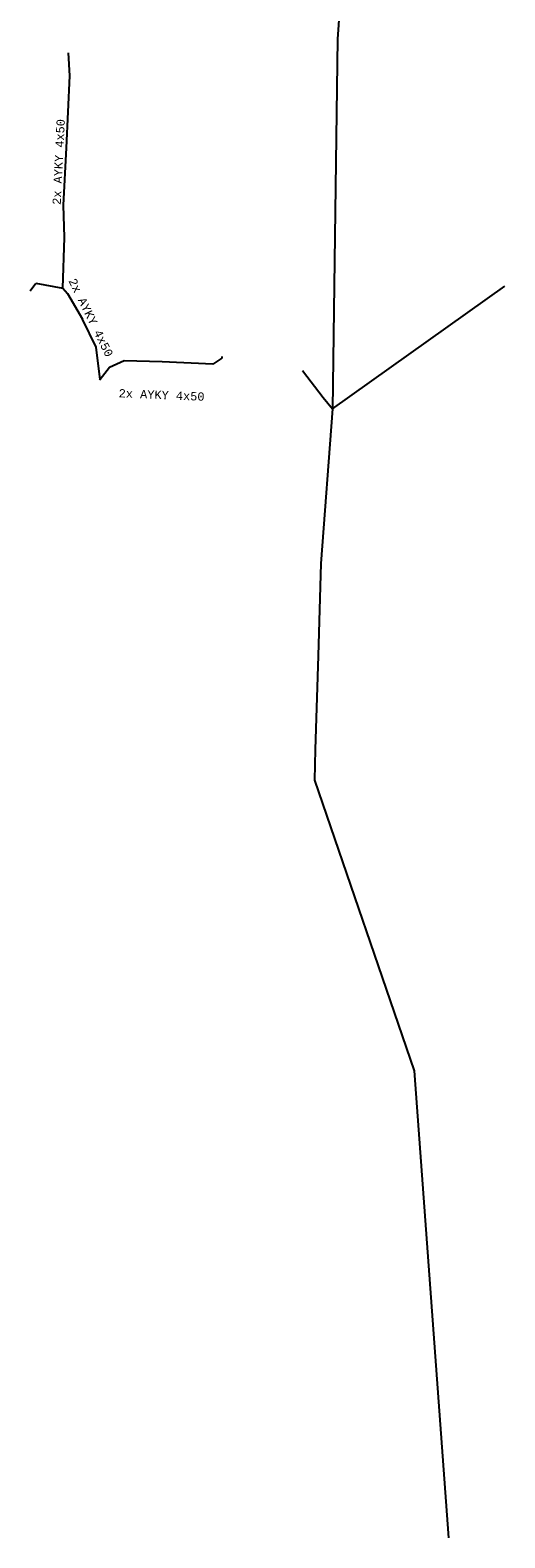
# Model space of a CAD drawing. Extents: x -607878 to -607689, y -1001639 to -1001249.
# Tile 1 of 3: x -607790 to -607747, y -1001639 to -1001502. Entities that reach past the tile are written whole.
import ezdxf
from ezdxf.enums import TextEntityAlignment as Align

# ---------------------------------------------------------------- set-up
doc = ezdxf.new("R2010")
doc.units = 0
doc.header["$MEASUREMENT"] = 0
doc.linetypes.add('ACAD_ISO06W100', pattern=[36, 24, -3, 0, -3, 0, -3, 0, -3])
doc.layers.add('nízké napění', color=71, linetype='ACAD_ISO06W100')
doc.layers.add('nízké napětí popis', color=7, linetype='CONTINUOUS')
doc.styles.add('MONOTXT', font='MONOTXT', dxfattribs={"height": 0.2})

msp = doc.modelspace()

# ---------------------------------------------------------------- linework, layer by layer
at = {"layer": 'nízké napění', "ltscale": 150}
for p, q in [((-607760.52, -1001482.2), (-607761.96, -1001502.65)), ((-607761.96, -1001502.65), (-607762.39, -1001536.18)), ((-607786.21, -1001505.97), (-607786.34, -1001503.88)), ((-607786.53, -1001512.49), (-607786.21, -1001505.97)), ((-607786.79, -1001517.71), (-607786.53, -1001512.49)), ((-607786.7, -1001520.62), (-607786.79, -1001517.71)), ((-607786.86, -1001525.24), (-607786.7, -1001520.62)), ((-607789.81, -1001525.47), (-607789.29, -1001524.79)), ((-607789.29, -1001524.79), (-607786.86, -1001525.24)), ((-607786.86, -1001525.24), (-607786.44, -1001525.72)), ((-607762.39, -1001536.18), (-607746.77, -1001525.05)), ((-607786.44, -1001525.72), (-607785.06, -1001528.05)), ((-607783.82, -1001530.57), (-607785.06, -1001528.05)), ((-607783.47, -1001533.52), (-607783.82, -1001530.57)), ((-607781.29, -1001531.81), (-607782.63, -1001532.42)), ((-607777.83, -1001531.92), (-607781.29, -1001531.81)), ((-607773.25, -1001532.11), (-607777.83, -1001531.92)), ((-607772.44, -1001531.57), (-607773.25, -1001532.11)), ((-607772.43, -1001531.44), (-607772.44, -1001531.57)), ((-607783.48, -1001533.59), (-607783.47, -1001533.52)), ((-607782.63, -1001532.42), (-607783.47, -1001533.52)), ((-607765.11, -1001532.71), (-607763.25, -1001535.14)), ((-607762.39, -1001536.18), (-607763.47, -1001550.2)), ((-607763.25, -1001535.14), (-607762.39, -1001536.18)), ((-607763.47, -1001550.2), (-607763.71, -1001558.59)), ((-607763.71, -1001558.59), (-607763.97, -1001567.07)), ((-607763.97, -1001567.07), (-607764.04, -1001569.86)), ((-607764.04, -1001569.86), (-607754.98, -1001596.23)), ((-607754.98, -1001596.23), (-607751.89, -1001638.61))]:
    msp.add_line(p, q, dxfattribs=at)

# ---------------------------------------------------------------- texts
at = {"layer": 'nízké napětí popis', "linetype": 'Continuous', "style": 'MONOTXT'}
msp.add_text('2x AYKY 4x50', height=0.75, rotation=87.1902, dxfattribs=at).set_placement((-607787.6, -1001513.76), align=Align.TOP_CENTER)
for rotation, p in [(296.2001, (-607784.64, -1001528.06)), (357.6245, (-607777.91, -1001535.29))]:
    msp.add_text('2x AYKY 4x50', height=0.75, rotation=rotation, dxfattribs=at).set_placement(p, align=Align.CENTER)

doc.saveas('drawing.dxf')
